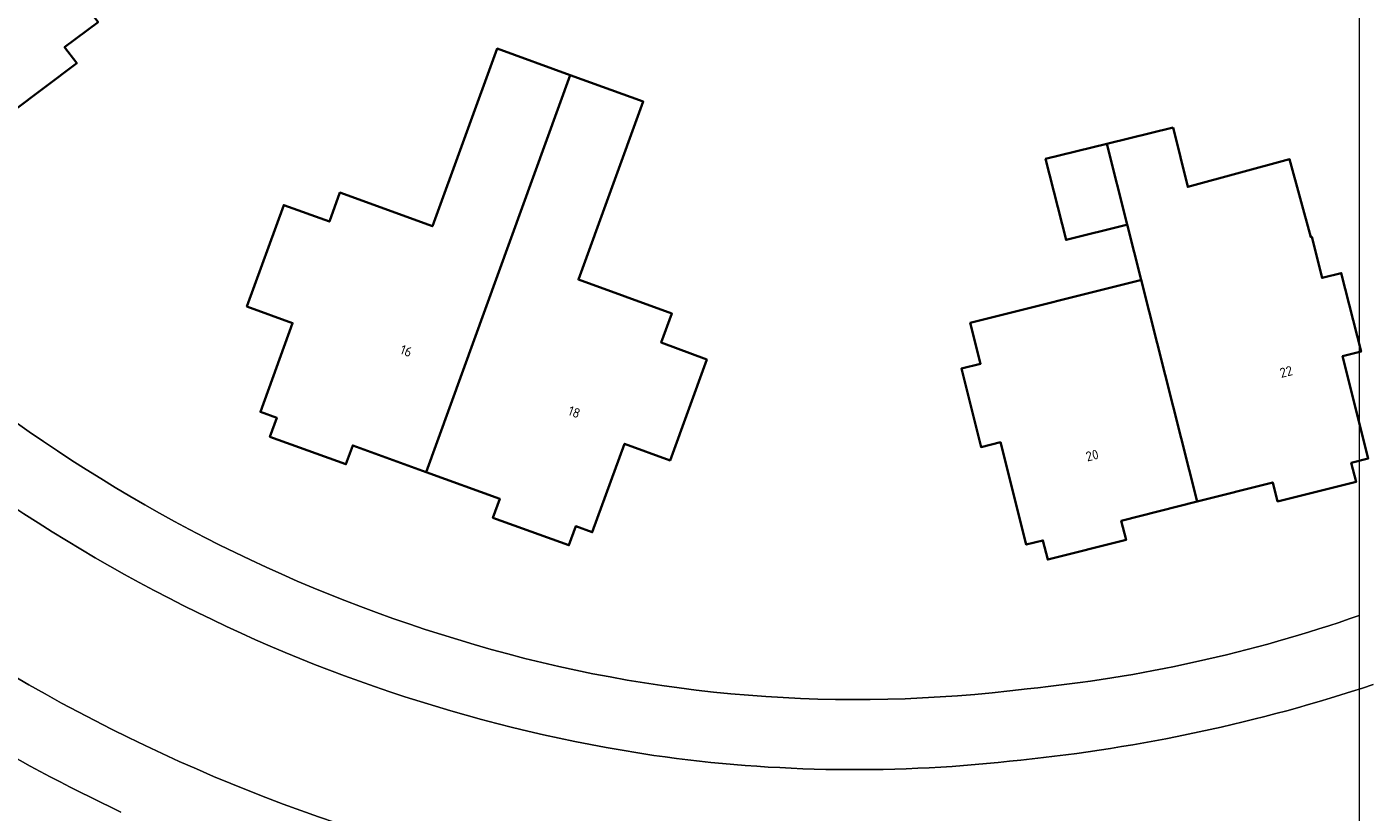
# Model space of a CAD drawing. Header units: metres. Extents: x 154991 to 155595, y 461305 to 461800.
# Tile 81 of 88: x 155535 to 155585, y 461615 to 461645. Entities that reach past the tile are written whole.
import ezdxf
from ezdxf.enums import TextEntityAlignment as Align

# ---------------------------------------------------------------- set-up
doc = ezdxf.new("R2010")
doc.units = ezdxf.units.M
for name, color, linetype, lineweight in [('B-WE-OG-BEBOUWING-GV', 7, 'Continuous', 35), ('B-WE-OG-BEBOUWING-T18', 10, 'Continuous', 18), ('B-WE-OG-TERREIN_ERF-GV', 7, 'Continuous', 18), ('B-WE-VH-VERHARDING_BETONSTRAATSTEEN-GV', 7, 'Continuous', 18), ('B-WE-VH-VERHARDING_TEGEL-GV', 252, 'Continuous', 18)]:
    doc.layers.add(name, color=color, linetype=linetype, lineweight=lineweight)
doc.layers.add('X-XX-AL-HULPLIJN-G', color=210, linetype='Continuous', lineweight=18, plot=False)
doc.styles.add('NLCS-ISO-M200-T18', font='NLCS-ISO.ttf', dxfattribs={"height": 0.36})

msp = doc.modelspace()

# ---------------------------------------------------------------- linework, layer by layer
at = {"layer": 'B-WE-OG-BEBOUWING-GV', "flags": 128}
for points in [[(155533.831, 461649.995), (155533.811, 461650.022), (155527.014, 461644.892), (155528.767, 461642.569), (155528.171, 461642.119), (155529.98, 461639.725), (155530.575, 461640.173), (155530.968, 461639.652), (155534.128, 461642.036), (155534.576, 461641.441), (155536.973, 461643.25), (155536.524, 461643.844), (155537.765, 461644.781)], [(155543.302, 461634.207), (155545.003, 461633.59), (155543.804, 461630.286), (155544.412, 461630.065), (155544.157, 461629.362), (155546.986, 461628.336), (155547.241, 461629.039), (155549.974, 461628.048), (155555.328, 461642.808), (155552.611, 461643.793), (155550.203, 461637.187), (155546.763, 461638.441), (155546.37, 461637.36), (155544.67, 461637.976)], [(155560.414, 461632.239), (155558.715, 461632.86), (155559.109, 461633.94), (155555.633, 461635.207), (155558.045, 461641.822), (155555.328, 461642.808), (155549.974, 461628.048), (155552.706, 461627.057), (155552.45, 461626.349), (155555.277, 461625.323), (155555.533, 461626.031), (155556.147, 461625.808), (155557.35, 461629.1), (155559.042, 461628.482)], [(155577.755, 461640.856), (155575.286, 461640.251), (155576.043, 461637.251), (155576.561, 461635.195), (155578.641, 461626.95), (155581.46, 461627.66), (155581.638, 461626.953), (155584.557, 461627.682), (155584.377, 461628.396), (155585.012, 461628.556), (155584.055, 461632.352), (155584.744, 461632.526), (155584.007, 461635.447), (155583.293, 461635.266), (155582.907, 461636.795), (155582.869, 461636.785), (155582.082, 461639.68), (155578.295, 461638.651)], [(155576.017, 461637.245), (155576.043, 461637.251), (155575.286, 461640.251), (155573.01, 461639.693), (155573.771, 461636.678)], [(155576.536, 461635.189), (155570.209, 461633.594), (155570.592, 461632.074), (155569.878, 461631.894), (155570.613, 461628.977), (155571.327, 461629.157), (155572.287, 461625.348), (155572.911, 461625.505), (155573.09, 461624.793), (155576.003, 461625.523), (155575.822, 461626.239), (155578.641, 461626.95), (155576.561, 461635.195)]]:
    msp.add_lwpolyline(points, close=True, dxfattribs=at)
at = {"layer": 'B-WE-OG-TERREIN_ERF-GV', "flags": 128}
msp.add_lwpolyline([(155531.89, 461658.643), (155536.706, 461652.26), (155537.91, 461653.202), (155539.361, 461651.278), (155536.924, 461649.439), (155535.534, 461651.28), (155533.831, 461649.995), (155537.765, 461644.781), (155536.524, 461643.844), (155536.973, 461643.25), (155534.576, 461641.441)], dxfattribs=at)
for points in [[(155555.328, 461642.808), (155558.045, 461641.822), (155555.633, 461635.207), (155559.109, 461633.94), (155558.715, 461632.86), (155560.414, 461632.239), (155559.042, 461628.482), (155557.35, 461629.1), (155556.147, 461625.808), (155555.533, 461626.031), (155555.277, 461625.323), (155552.45, 461626.349), (155552.706, 461627.057), (155549.974, 461628.048), (155547.241, 461629.039), (155546.986, 461628.336), (155544.157, 461629.362), (155544.412, 461630.065), (155543.804, 461630.286), (155545.003, 461633.59), (155543.302, 461634.207), (155544.67, 461637.976), (155546.37, 461637.36), (155546.763, 461638.441), (155550.203, 461637.187), (155552.611, 461643.793)], [(155576.043, 461637.251), (155576.017, 461637.245), (155573.771, 461636.678), (155573.01, 461639.693), (155575.286, 461640.251), (155577.755, 461640.856), (155578.295, 461638.651), (155582.082, 461639.68), (155582.869, 461636.785), (155582.907, 461636.795), (155583.293, 461635.266), (155584.007, 461635.447), (155584.744, 461632.526), (155584.055, 461632.352), (155585.012, 461628.556), (155584.377, 461628.396), (155584.557, 461627.682), (155581.638, 461626.953), (155581.46, 461627.66), (155578.641, 461626.95), (155575.822, 461626.239), (155576.003, 461625.523), (155573.09, 461624.793), (155572.911, 461625.505), (155572.287, 461625.348), (155571.327, 461629.157), (155570.613, 461628.977), (155569.878, 461631.894), (155570.592, 461632.074), (155570.209, 461633.594), (155576.536, 461635.189), (155576.561, 461635.195)]]:
    msp.add_lwpolyline(points, close=True, dxfattribs=at)
at = {"layer": 'B-WE-OG-TERREIN_ERF-GV'}
for points in [[(155538.618, 461615.402, -0.100632), (155517.223, 461631.371)], [(155533.661, 461630.668, 0.090505), (155551.756, 461621.634)], [(155572.322, 461619.988, 0.059184), (155584.678, 461622.712, 0.059184)], [(155551.756, 461621.634, 0.103567), (155572.322, 461619.988)]]:
    msp.add_lwpolyline(points, format="xyb", dxfattribs=at)
at = {"layer": 'B-WE-VH-VERHARDING_BETONSTRAATSTEEN-GV'}
for points in [[(155540.405, 461623.359, -0.083275), (155524.469, 461635.246)], [(155519.027, 461633.263, 0.080475), (155535.191, 461620.138)], [(155558.434, 461617.509, -0.082537), (155540.405, 461623.359)], [(155535.191, 461620.138, 0.087022), (155556.081, 461612.596)], [(155585.19, 461620.144, -0.05512), (155572.094, 461617.338)], [(155572.094, 461617.338, -0.064349), (155558.434, 461617.509)]]:
    msp.add_lwpolyline(points, format="xyb", dxfattribs=at)
at = {"layer": 'B-WE-VH-VERHARDING_TEGEL-GV'}
for points in [[(155524.469, 461635.246, 0.083275), (155540.405, 461623.359)], [(155535.191, 461620.138, -0.080475), (155519.027, 461633.263)], [(155517.223, 461631.371, 0.100632), (155538.618, 461615.402)], [(155551.756, 461621.634, -0.090505), (155533.661, 461630.668)], [(155540.405, 461623.359, 0.082537), (155558.434, 461617.509)], [(155584.678, 461622.712, -0.059184), (155572.322, 461619.988)], [(155572.322, 461619.988, -0.103567), (155551.756, 461621.634)], [(155556.081, 461612.596, -0.087022), (155535.191, 461620.138)], [(155572.094, 461617.338, 0.05512), (155585.19, 461620.144)], [(155558.434, 461617.509, 0.064349), (155572.094, 461617.338)]]:
    msp.add_lwpolyline(points, format="xyb", dxfattribs=at)
at = {"layer": 'X-XX-AL-HULPLIJN-G'}
msp.add_lwpolyline([(155584.678, 461304.911), (155002.41, 461304.911), (155002.41, 461797.142), (155584.678, 461797.142)], close=True, dxfattribs=at)

# ---------------------------------------------------------------- texts
at = {"layer": 'B-WE-OG-BEBOUWING-T18', "style": 'NLCS-ISO-M200-T18'}
for s, rotation, p in [('16', 340, (155549.225, 461632.552)), ('22', 14.2, (155581.956, 461631.778)), ('18', 340, (155555.478, 461630.278)), ('20', 14.5, (155574.741, 461628.667))]:
    msp.add_text(s, height=0.36, rotation=rotation, dxfattribs=at).set_placement(p, align=Align.MIDDLE)

doc.saveas('drawing.dxf')
